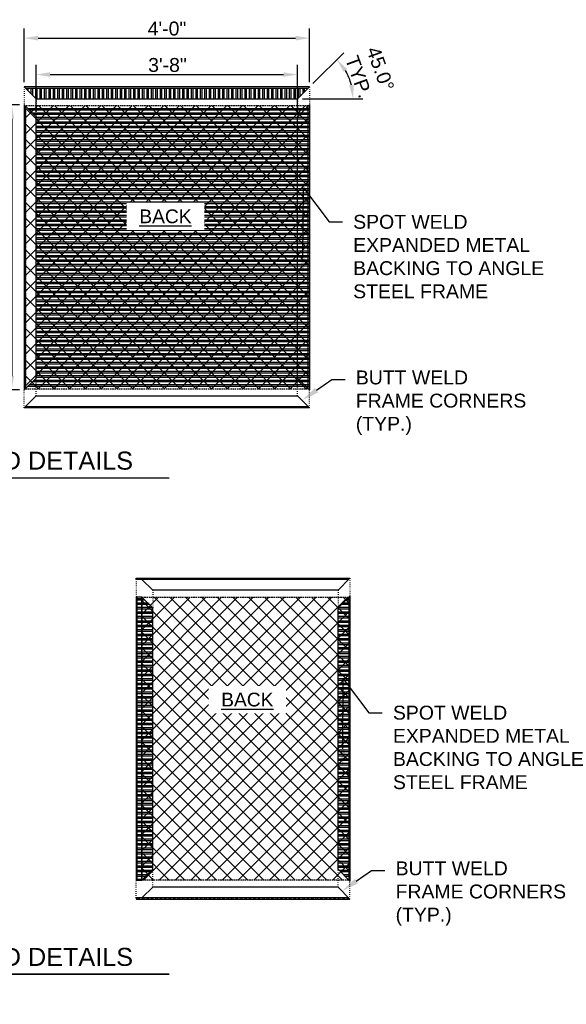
# Model space of a CAD drawing. Header units: feet. Extents: x -114 to 1432, y 355 to 669.
# Tile 194 of 195: x 1334 to 1426, y 355 to 520. Entities that reach past the tile are written whole.
import ezdxf
from ezdxf import colors
from ezdxf.entities.mleader import LeaderData, LeaderLine
from ezdxf.enums import TextEntityAlignment as Align
from ezdxf.math import Vec2, Vec3

# ---------------------------------------------------------------- set-up
doc = ezdxf.new("R2010")
doc.units = ezdxf.units.FT
doc.header["$MEASUREMENT"] = 0
doc.linetypes.add('DOT', pattern=[0.25, 0, -0.25])
doc.linetypes.add('HIDDEN', pattern=[0.375, 0.25, -0.125])
for name, color, linetype in [('A-BULLETINBOARD', 3, 'Continuous'), ('A-EXPANDED-METAL', 8, 'Continuous'), ('A-HIDDEN', 8, 'DOT'), ('G-ANNO-DIM', 2, 'Continuous'), ('G-ANNO-TXT', 7, 'Continuous'), ('Z-SYMS-GENL', 7, 'Continuous')]:
    doc.layers.add(name, color=color, linetype=linetype)
doc.styles.add('Arial', font='arial.ttf')
doc.dimstyles.new('MS-16A', dxfattribs={"dimscale": 13, "dimtxt": 0.18, "dimasz": 0.18, "dimexe": 0.125, "dimexo": 0.0625, "dimgap": 0.03125, "dimtad": 1, "dimdec": 3, "dimzin": 3, "dimdsep": 46, "dimlunit": 4, "dimtxsty": 'Arial', "dimcen": 0.03125, "dimclrd": 2, "dimclre": 2, "dimclrt": 7, "dimadec": 1, "dimazin": 0, "dimtfac": 1, "dimtdec": 3, "dimtofl": 0, "dimtmove": 0, "dimatfit": 3, "dimfxl": 1, "dimtolj": 1, "dimtzin": 0, "dimarcsym": 0})
pattern_1 = [(180, (-30.22170227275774, 1.152648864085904), (-5.551115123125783e-17, -0.75), []), (180, (-30.47170227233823, 1.4026488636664), (-5.551115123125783e-17, -0.75), [])]
pattern_2 = [(90, (-273.9836277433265, -55.8403496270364), (-0.7500000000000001, 0), []), (90, (-273.733627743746, -55.59034962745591), (-0.7500000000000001, 0), [])]

# ---------------------------------------------------------------- blocks, each defined once
blk = doc.blocks.new('*D587')
at = {"layer": 'Defpoints', "color": 0, "transparency": 16777216}
for p in [(1380.356122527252, 511.0900724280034), (1336.356122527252, 504.000588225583), (1380.356122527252, 504.000588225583)]:
    blk.add_point(p, dxfattribs=at)
at = {"layer": 'G-ANNO-DIM', "color": 2, "lineweight": -2, "transparency": 16777216}
for p, q in [((1336.356122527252, 504.813088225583), (1336.356122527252, 512.7150724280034)), ((1380.356122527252, 504.813088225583), (1380.356122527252, 512.7150724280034)), ((1338.696122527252, 511.0900724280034), (1378.016122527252, 511.0900724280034))]:
    blk.add_line(p, q, dxfattribs=at)
at = {"layer": 'G-ANNO-DIM', "color": 2, "transparency": 16777216}
for points in [[(1338.696122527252, 511.4800724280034), (1338.696122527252, 510.7000724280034), (1336.356122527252, 511.0900724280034)], [(1378.016122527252, 511.4800724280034), (1378.016122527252, 510.7000724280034), (1380.356122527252, 511.0900724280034)]]:
    blk.add_solid(points, dxfattribs=at)
at = {"layer": 'G-ANNO-DIM', "color": 7, "transparency": 16777216, "insert": (1358.461015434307, 512.691861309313), "char_height": 2.34, "attachment_point": 5, "style": 'Arial'}
blk.add_mtext('\\A1;3\'-8"', dxfattribs=at)
blk = doc.blocks.new('*D638')
at = {"layer": 'Defpoints', "color": 0, "transparency": 16777216}
for p in [(1382.356122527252, 517.2239900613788), (1334.356122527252, 509.000588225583), (1382.356122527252, 509.000588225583)]:
    blk.add_point(p, dxfattribs=at)
at = {"layer": 'G-ANNO-DIM', "color": 2, "lineweight": -2, "transparency": 16777216}
for p, q in [((1334.356122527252, 509.813088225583), (1334.356122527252, 518.8489900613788)), ((1382.356122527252, 509.813088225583), (1382.356122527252, 518.8489900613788)), ((1336.696122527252, 517.2239900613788), (1380.016122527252, 517.2239900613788))]:
    blk.add_line(p, q, dxfattribs=at)
at = {"layer": 'G-ANNO-DIM', "color": 2, "transparency": 16777216}
for points in [[(1336.696122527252, 517.6139900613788), (1336.696122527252, 516.8339900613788), (1334.356122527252, 517.2239900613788)], [(1380.016122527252, 517.6139900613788), (1380.016122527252, 516.8339900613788), (1382.356122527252, 517.2239900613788)]]:
    blk.add_solid(points, dxfattribs=at)
at = {"layer": 'G-ANNO-DIM', "color": 7, "transparency": 16777216, "insert": (1358.382325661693, 518.8249808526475), "char_height": 2.34, "attachment_point": 5, "style": 'Arial'}
blk.add_mtext('\\A1;4\'-0"', dxfattribs=at)
blk = doc.blocks.new('*D639')
at = {"layer": 'Defpoints', "color": 0, "transparency": 16777216}
for p in [(1334.356122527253, 506.0005882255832), (1332.247242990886, 458.0005882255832), (1334.356122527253, 458.0005882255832)]:
    blk.add_point(p, dxfattribs=at)
at = {"layer": 'G-ANNO-DIM', "color": 2, "lineweight": -2, "transparency": 16777216}
for p, q in [((1333.543622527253, 506.0005882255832), (1330.622242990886, 506.0005882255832)), ((1332.247242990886, 503.6605882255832), (1332.247242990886, 460.3405882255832)), ((1333.543622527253, 458.0005882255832), (1330.622242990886, 458.0005882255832))]:
    blk.add_line(p, q, dxfattribs=at)
at = {"layer": 'G-ANNO-DIM', "color": 2, "transparency": 16777216}
for points in [[(1331.857242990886, 503.6605882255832), (1332.637242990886, 503.6605882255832), (1332.247242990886, 506.0005882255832)], [(1331.857242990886, 460.3405882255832), (1332.637242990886, 460.3405882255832), (1332.247242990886, 458.0005882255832)]]:
    blk.add_solid(points, dxfattribs=at)
at = {"layer": 'G-ANNO-DIM', "color": 7, "transparency": 16777216, "insert": (1330.646252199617, 482.0005882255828), "char_height": 2.34, "attachment_point": 5, "rotation": 90, "style": 'Arial'}
blk.add_mtext('\\A1;4\'-0"', dxfattribs=at)
blk = doc.blocks.new('*D640')
at = {"layer": 'Defpoints', "color": 0, "transparency": 16777216}
for p in [(1388.466144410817, 511.6829115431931), (1382.356122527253, 509.0005882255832), (1336.356122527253, 507.0005882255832), (1380.356122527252, 507.0005882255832), (1380.356122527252, 507.0005882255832)]:
    blk.add_point(p, dxfattribs=at)
at = {"layer": 'G-ANNO-DIM', "color": 2, "lineweight": -2, "transparency": 16777216}
for p, q in [((1382.930646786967, 509.5751124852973), (1388.126976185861, 514.7714418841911)), ((1381.168622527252, 507.0005882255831), (1391.345769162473, 507.0005882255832))]:
    blk.add_line(p, q, dxfattribs=at)
blk.add_arc((1380.356122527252, 507.0005882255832), 9.364646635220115, 14.35434802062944, 30.64565197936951, dxfattribs=at)
at = {"layer": 'G-ANNO-DIM', "color": 2, "transparency": 16777216}
for points in [[(1388.104801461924, 511.5348456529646), (1388.720931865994, 512.0131586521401), (1386.977927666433, 513.622393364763)], [(1389.815358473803, 509.3709790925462), (1389.041470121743, 509.2735274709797), (1389.720769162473, 507.0005882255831)]]:
    blk.add_solid(points, dxfattribs=at)
at = {"layer": 'G-ANNO-DIM', "color": 7, "transparency": 16777216, "insert": (1392.479124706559, 511.3973500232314), "char_height": 2.34, "attachment_point": 5, "rotation": 289.9346594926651, "style": 'Arial'}
blk.add_mtext('\\A1;45.0°\\PTYP.', dxfattribs=at)
blk = doc.blocks.new('DETAIL-TITLE')
at = {"color": 7, "linetype": 'Continuous'}
blk.add_line((-0.3125, 0), (0.3125, 0), dxfattribs=at)
blk.add_circle((0, 0), 0.3125, dxfattribs=at)
at = {"layer": 'Z-SYMS-GENL', "linetype": 'Continuous', "const_width": 0.015625}
blk.add_lwpolyline([(0.3125, 0), (4.87285798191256, 0)], dxfattribs=at)
at = {"style": 'Arial'}
blk.add_attdef('SCALE', (0.4789292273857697, -0.246946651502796), '', height=0.13, dxfattribs=at)
at = {"layer": 'Z-SYMS-GENL', "linetype": 'Continuous', "style": 'Arial'}
for tag, height, p in [('X', 0.175, (-8.817756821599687e-06, 0.125197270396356)), ('XX', 0.11, (-8.817756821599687e-06, -0.1271925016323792))]:
    blk.add_attdef(tag, text='', height=height, dxfattribs=at).set_placement(p, align=Align.MIDDLE)
at = {"layer": 'Z-SYMS-GENL', "style": 'Arial'}
blk.add_attdef('DETAIL_TITLE', (0.479792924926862, 0.08663289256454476), '', height=0.1875, dxfattribs=at)

msp = doc.modelspace()

# ---------------------------------------------------------------- hatches: boundary and pattern name
at = {"layer": 'A-BULLETINBOARD', "linetype": 'Continuous'}
h = msp.add_hatch(dxfattribs=at)
h.set_pattern_fill('ANSI32', color=256, scale=2, angle=45)
h.set_pattern_definition([(90, (-30.22170227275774, 1.152648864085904), (-0.7500000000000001, 0), []), (90, (-29.97170227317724, 1.4026488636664), (-0.7500000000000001, 0), [])])
h.paths.add_polyline_path([(1334.543622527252, 508.813088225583), (1336.356122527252, 507.000588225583), (1380.356122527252, 507.000588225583), (1382.168622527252, 508.813088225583)])
h = msp.add_hatch(dxfattribs=at)
h.set_pattern_fill('ANSI32', color=256, scale=2, angle=135)
h.set_pattern_definition(pattern_1)
h.paths.add_polyline_path([(1382.168622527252, 458.188088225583), (1382.168622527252, 505.813088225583), (1334.543622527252, 505.813088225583), (1336.356122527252, 504.000588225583), (1336.356122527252, 460.000588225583), (1334.543622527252, 458.188088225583)])
h = msp.add_hatch(dxfattribs=at)
h.set_pattern_fill('ANSI32', color=256, scale=2, angle=135)
h.set_pattern_definition([(180, (-17.22170227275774, 6.401259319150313), (-5.551115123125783e-17, -0.75), []), (180, (-17.47170227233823, 6.651259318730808), (-5.551115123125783e-17, -0.75), [])])
h.paths.add_polyline_path([(1382.168622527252, 505.813088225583), (1382.356122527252, 506.000588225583), (1382.356122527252, 458.000588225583), (1382.168622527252, 458.188088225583)])
h = msp.add_hatch(dxfattribs=at)
h.set_pattern_fill('ANSI32', color=256, scale=2, angle=45)
h.set_pattern_definition([(90, (-14.22170227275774, 6.401259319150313), (-0.7500000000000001, 0), []), (90, (-13.97170227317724, 6.651259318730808), (-0.7500000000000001, 0), [])])
h.paths.add_polyline_path([(1382.356122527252, 455.000588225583), (1334.356122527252, 455.000588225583), (1334.543622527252, 455.188088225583), (1382.168622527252, 455.188088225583)])
h = msp.add_hatch(dxfattribs=at)
h.set_pattern_fill('ANSI32', color=256, scale=2, angle=45)
h.set_pattern_definition(pattern_2)
h.paths.add_polyline_path([(1353.165722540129, 426.1024780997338), (1353.353222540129, 426.1024780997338), (1388.978222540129, 426.1024780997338), (1389.165722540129, 426.2899780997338), (1353.165722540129, 426.2899780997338)])
h = msp.add_hatch(dxfattribs=at)
h.set_pattern_fill('ANSI32', color=256, scale=2, angle=135)
h.set_pattern_definition(pattern_1)
h.paths.add_polyline_path([(1353.353222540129, 375.4774780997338), (1354.119433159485, 375.4774780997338), (1355.994149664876, 377.2899780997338), (1355.994149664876, 421.2899780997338), (1354.119433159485, 423.1024780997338), (1353.353222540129, 423.1024780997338)])
h = msp.add_hatch(dxfattribs=at)
h.set_pattern_fill('ANSI32', color=256, scale=2, angle=135)
h.set_pattern_definition(pattern_1)
h.paths.add_polyline_path([(1388.978222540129, 423.1024780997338), (1387.165722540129, 421.2899780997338), (1387.165722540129, 377.2899780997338), (1388.978222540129, 375.4774780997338)])
h = msp.add_hatch(dxfattribs=at)
h.set_pattern_fill('ANSI32', color=256, scale=2, angle=45)
h.set_pattern_definition(pattern_2)
h.paths.add_polyline_path([(1353.165722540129, 372.4774780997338), (1353.353222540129, 372.4774780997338), (1388.978222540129, 372.4774780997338), (1389.165722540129, 372.2899780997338), (1353.165722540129, 372.2899780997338)])
at = {"layer": 'A-EXPANDED-METAL'}
h = msp.add_hatch(dxfattribs=at)
h.set_pattern_fill('ANSI37', color=256, scale=15)
h.set_pattern_definition([(45, (-30.22170227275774, -1.847351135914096), (-1.325825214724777, 1.325825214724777), []), (135, (-30.22170227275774, -1.847351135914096), (-1.325825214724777, -1.325825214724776), [])])
h.paths.add_polyline_path([(1382.168622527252, 458.188088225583), (1382.168622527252, 505.813088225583), (1334.543622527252, 505.813088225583), (1334.543622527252, 458.188088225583)])
h = msp.add_hatch(dxfattribs=at)
h.set_pattern_fill('ANSI37', color=256, scale=15)
h.set_pattern_definition([(45, (-30.22170227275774, -6.847351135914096), (-1.325825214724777, 1.325825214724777), []), (135, (-30.22170227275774, -6.847351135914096), (-1.325825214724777, -1.325825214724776), [])])
h.paths.add_polyline_path([(1388.978222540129, 375.4774780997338), (1354.181649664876, 375.4774780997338), (1354.181649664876, 423.1024780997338), (1388.978222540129, 423.1024780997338)])

# ---------------------------------------------------------------- linework, layer by layer
at = {"layer": 'A-BULLETINBOARD', "linetype": 'Continuous'}
for points in [[(1334.356122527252, 509.000588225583), (1336.356122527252, 507.000588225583), (1380.356122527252, 507.000588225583), (1382.356122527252, 509.000588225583)], [(1334.356122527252, 458.000588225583), (1336.356122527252, 460.000588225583), (1336.356122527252, 504.000588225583), (1334.356122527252, 506.000588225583)], [(1382.356122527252, 458.000588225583), (1380.356122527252, 460.000588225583), (1380.356122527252, 504.000588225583), (1382.356122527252, 506.000588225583)], [(1334.356122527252, 455.000588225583), (1336.356122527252, 457.000588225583), (1380.356122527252, 457.000588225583), (1382.356122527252, 455.000588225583)], [(1389.165722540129, 426.2899780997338), (1387.165722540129, 424.2899780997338), (1355.994149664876, 424.2899780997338), (1354.119433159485, 426.1024780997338), (1353.165722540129, 426.1024780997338), (1353.165722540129, 426.2899780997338)], [(1353.165722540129, 375.4774780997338), (1354.119433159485, 375.4774780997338), (1355.994149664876, 377.2899780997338), (1355.994149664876, 421.2899780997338), (1354.119433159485, 423.1024780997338), (1353.165722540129, 423.1024780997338)], [(1387.165722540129, 421.2899780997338), (1389.165722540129, 423.2899780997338), (1389.165722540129, 375.2899780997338), (1387.165722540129, 377.2899780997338)], [(1389.165722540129, 372.2899780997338), (1387.165722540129, 374.2899780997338), (1355.994149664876, 374.2899780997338), (1354.119433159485, 372.4774780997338), (1353.165722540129, 372.4774780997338), (1353.165722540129, 372.2899780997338)]]:
    msp.add_lwpolyline(points, close=True, dxfattribs=at)
for points in [[(1334.543622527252, 508.813088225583), (1382.168622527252, 508.813088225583)], [(1334.543622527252, 458.188088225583), (1334.543622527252, 505.813088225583)], [(1382.168622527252, 458.188088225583), (1382.168622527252, 505.813088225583)], [(1334.543622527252, 455.188088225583), (1382.168622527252, 455.188088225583)], [(1388.978222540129, 426.1024780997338), (1353.291006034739, 426.1024780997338)], [(1353.353222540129, 375.4774780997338), (1353.353222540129, 423.1024780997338)], [(1354.119433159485, 375.4774780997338), (1354.119433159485, 423.1024780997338)], [(1388.978222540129, 423.1024780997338), (1388.978222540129, 375.4774780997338)], [(1388.978222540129, 372.4774780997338), (1353.291006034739, 372.4774780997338)]]:
    msp.add_lwpolyline(points, dxfattribs=at)
at = {"layer": 'A-HIDDEN'}
for points in [[(1334.356122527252, 509.000588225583), (1334.356122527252, 506.000588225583)], [(1382.356122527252, 509.000588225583), (1382.356122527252, 506.000588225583)], [(1336.356122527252, 507.000588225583), (1336.356122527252, 504.000588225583)], [(1380.356122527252, 507.000588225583), (1380.356122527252, 504.000588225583)], [(1336.356122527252, 457.000588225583), (1336.356122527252, 460.000588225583)], [(1380.356122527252, 457.000588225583), (1380.356122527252, 460.000588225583)], [(1334.356122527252, 455.000588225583), (1334.356122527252, 458.000588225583)], [(1382.356122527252, 455.000588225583), (1382.356122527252, 458.000588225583)], [(1353.165722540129, 426.1024780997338), (1353.165722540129, 423.1024780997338)], [(1389.165722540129, 426.2899780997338), (1389.165722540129, 423.2899780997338)], [(1355.994149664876, 424.2899780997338), (1355.994149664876, 421.2899780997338)], [(1387.165722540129, 424.2899780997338), (1387.165722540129, 421.2899780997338)], [(1355.994149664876, 374.2899780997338), (1355.994149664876, 377.2899780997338)], [(1387.165722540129, 374.2899780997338), (1387.165722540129, 377.2899780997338)], [(1353.165722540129, 372.4774780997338), (1353.165722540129, 375.4774780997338)], [(1389.165722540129, 372.2899780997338), (1389.165722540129, 375.2899780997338)]]:
    msp.add_lwpolyline(points, dxfattribs=at)
at = {"layer": 'A-HIDDEN', "linetype": 'HIDDEN'}
for points in [[(1382.168622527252, 458.188088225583), (1382.168622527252, 505.813088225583), (1334.543622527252, 505.813088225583), (1334.543622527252, 458.188088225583)], [(1388.978222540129, 375.4774780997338), (1354.181649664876, 375.4774780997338), (1354.181649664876, 423.1024780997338), (1388.978222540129, 423.1024780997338)]]:
    msp.add_lwpolyline(points, close=True, dxfattribs=at)

# ---------------------------------------------------------------- block references
at = {"layer": 'G-ANNO-TXT', "xscale": 16.2, "yscale": 16.2, "zscale": 16.2}
for p, values in [((1279.84816033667, 443.1758217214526), {'X': 'E', 'XX': 'C6.5', 'DETAIL_TITLE': "4'x4' BULLETIN BOARD DETAILS", 'SCALE': 'NO SCALE'}), ((1279.84816033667, 359.6286569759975), {'X': 'F', 'XX': 'C6.5', 'DETAIL_TITLE': "3'x4' BULLETIN BOARD DETAILS", 'SCALE': 'NO SCALE'})]:
    msp.add_blockref('DETAIL-TITLE', p, dxfattribs=at).add_auto_attribs(values)

# ---------------------------------------------------------------- dimensions: what is measured, and where the dimension line sits
at = {"layer": 'G-ANNO-DIM'}
for base, p1, p2, picture, middle in [((1382.356122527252, 517.2239900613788), (1334.356122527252, 509.000588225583), (1382.356122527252, 509.000588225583), '*D638', (1358.382325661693, 517.2239900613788)), ((1380.356122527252, 511.0900724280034), (1336.356122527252, 504.000588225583), (1380.356122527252, 504.000588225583), '*D587', (1358.461015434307, 511.0900724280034))]:
    dim = msp.add_linear_dim(base=base, p1=p1, p2=p2, dimstyle='MS-16A', dxfattribs=at)
    dim.commit()
    dim.dimension.update_dxf_attribs({"geometry": picture, "text_midpoint": middle, "dimtype": 160})
dim = msp.add_angular_dim_2l(base=(1388.466144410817, 511.6829115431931), line1=((1336.356122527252, 507.000588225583), (1380.356122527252, 507.000588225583)), line2=((1380.356122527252, 507.000588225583), (1382.356122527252, 509.000588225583)), text='<>\\PTYP.', dimstyle='MS-16A', dxfattribs=at)
dim.commit()
dim.dimension.update_dxf_attribs({"geometry": '*D640', "text_midpoint": (1389.159658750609, 510.193448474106), "dimtype": 162})
dim = msp.add_linear_dim(base=(1332.247242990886, 458.0005882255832), p1=(1334.356122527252, 506.000588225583), p2=(1334.356122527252, 458.000588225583), angle=90, dimstyle='MS-16A', dxfattribs=at)
dim.commit()
dim.dimension.update_dxf_attribs({"geometry": '*D639', "text_midpoint": (1330.646252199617, 482.0005882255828)})

# ---------------------------------------------------------------- leaders
at = {"layer": 'G-ANNO-TXT'}
ml = msp.add_multileader_mtext('Standard', dxfattribs=at)
ml.set_content('SPOT WELD\\PEXPANDED METAL\\PBACKING TO ANGLE\\PSTEEL FRAME', color=7, style='Arial')
ml.set_leader_properties(color=2, linetype='ByLayer', lineweight=-1)
ml.build(insert=Vec2(0, 0))
ml.multileader.update_dxf_attribs({"dogleg_length": 0.125, "arrow_head_size": 2.88, "scale": 18})
ctx = ml.context
ctx.base_point, ctx.scale, ctx.char_height, ctx.arrow_head_size, ctx.landing_gap_size, ctx.plane_origin = Vec3(1387.918261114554, 486.2819150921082), 18, 2.34, 2.88, 1.8, Vec3(1293.901629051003, 475.9914167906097)
notes = []
notes.append((ctx, [(1, (1, 1, 0), (1385.668261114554, 486.2819150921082), (1, 0), 2.25, [(1, [(1381.241703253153, 477.3335873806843), (1381.338937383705, 491.9991220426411)], 0, [])])]))
ctx.mtext.insert, ctx.mtext.flow_direction = Vec3(1389.718261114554, 487.4718673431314), 5
ml = msp.add_multileader_mtext('Standard', dxfattribs=at)
ml.set_content('BUTT WELD \\PFRAME CORNERS\\P(TYP.)', color=7, style='Arial')
ml.set_leader_properties(color=2, linetype='ByLayer', lineweight=-1)
ml.build(insert=Vec2(0, 0))
ml.multileader.update_dxf_attribs({"dogleg_length": 0.125, "arrow_head_size": 2.88, "scale": 18})
ctx = ml.context
ctx.base_point, ctx.scale, ctx.char_height, ctx.arrow_head_size, ctx.landing_gap_size, ctx.plane_origin = Vec3(1388.365619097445, 459.7560622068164), 18, 2.34, 2.88, 1.8, Vec3(1294.543622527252, 458.188088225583)
notes.append((ctx, [(1, (1, 1, 0), (1386.115619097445, 459.7560622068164), (1, 0), 2.25, [(0, [(1381.190171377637, 456.2904205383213)], 0, [])])]))
ctx.mtext.insert, ctx.mtext.flow_direction = Vec3(1390.165619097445, 461.2700390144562), 5
ml = msp.add_multileader_mtext('Standard', dxfattribs=at)
ml.set_content('SPOT WELD\\PEXPANDED METAL\\PBACKING TO ANGLE\\PSTEEL FRAME', color=7, style='Arial')
ml.set_leader_properties(color=2, linetype='ByLayer', lineweight=-1)
ml.build(insert=Vec2(0, 0))
ml.multileader.update_dxf_attribs({"dogleg_length": 0.125, "arrow_head_size": 2.88, "scale": 18})
ctx = ml.context
ctx.base_point, ctx.scale, ctx.char_height, ctx.arrow_head_size, ctx.landing_gap_size, ctx.plane_origin = Vec3(1394.614834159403, 403.6438077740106), 18, 2.34, 2.88, 1.8, Vec3(1300.598202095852, 393.3533094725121)
notes.append((ctx, [(1, (1, 1, 0), (1392.364834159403, 403.6438077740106), (1, 0), 2.25, [(1, [(1387.938276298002, 394.6954800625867), (1388.035510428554, 409.3610147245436)], 0, [])])]))
ctx.mtext.insert, ctx.mtext.flow_direction = Vec3(1396.414834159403, 404.8337600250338), 5
ml = msp.add_multileader_mtext('Standard', dxfattribs=at)
ml.set_content('BUTT WELD \\PFRAME CORNERS\\P(TYP.)', color=7, style='Arial')
ml.set_leader_properties(color=2, linetype='ByLayer', lineweight=-1)
ml.build(insert=Vec2(0, 0))
ml.multileader.update_dxf_attribs({"dogleg_length": 0.125, "arrow_head_size": 2.88, "scale": 18})
ctx = ml.context
ctx.base_point, ctx.scale, ctx.char_height, ctx.arrow_head_size, ctx.landing_gap_size, ctx.plane_origin = Vec3(1395.062192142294, 377.1179548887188), 18, 2.34, 2.88, 1.8, Vec3(1301.240195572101, 375.5499809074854)
notes.append((ctx, [(1, (1, 1, 0), (1392.812192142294, 377.1179548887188), (1, 0), 2.25, [(0, [(1387.886744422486, 373.6523132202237)], 0, [])])]))
ctx.mtext.insert, ctx.mtext.flow_direction = Vec3(1396.862192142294, 378.6319316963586), 5
for ctx, leaders in notes:
    for number, flags, end, landing, length, lines in leaders:
        leader = LeaderData()
        leader.index, (leader.has_last_leader_line, leader.has_dogleg_vector, leader.attachment_direction) = number, flags
        leader.last_leader_point, leader.dogleg_vector, leader.dogleg_length = Vec3(end), Vec3(landing), length
        for number, points, colour, breaks in lines:
            line = LeaderLine()
            line.index, line.vertices, line.color, line.breaks = number, Vec3.list(points), colors.encode_raw_color(colour), breaks
            leader.lines.append(line)
        ctx.leaders.append(leader)

# ---------------------------------------------------------------- next in the draw order: texts
at = {"layer": 'G-ANNO-TXT', "char_height": 2.3125, "width": 10.73829907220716, "attachment_point": 1, "style": 'Arial', "bg_fill": 3, "box_fill_scale": 1.5, "bg_fill_color": 256, "bg_fill_transparency": 0}
for insert in [(1352.751887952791, 488.3810584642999), (1366.534248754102, 407.0256172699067)]:
    msp.add_mtext('\\pxqc;{\\L\\C3;BACK}', dxfattribs=dict(at, insert=insert))

doc.saveas('drawing.dxf')
